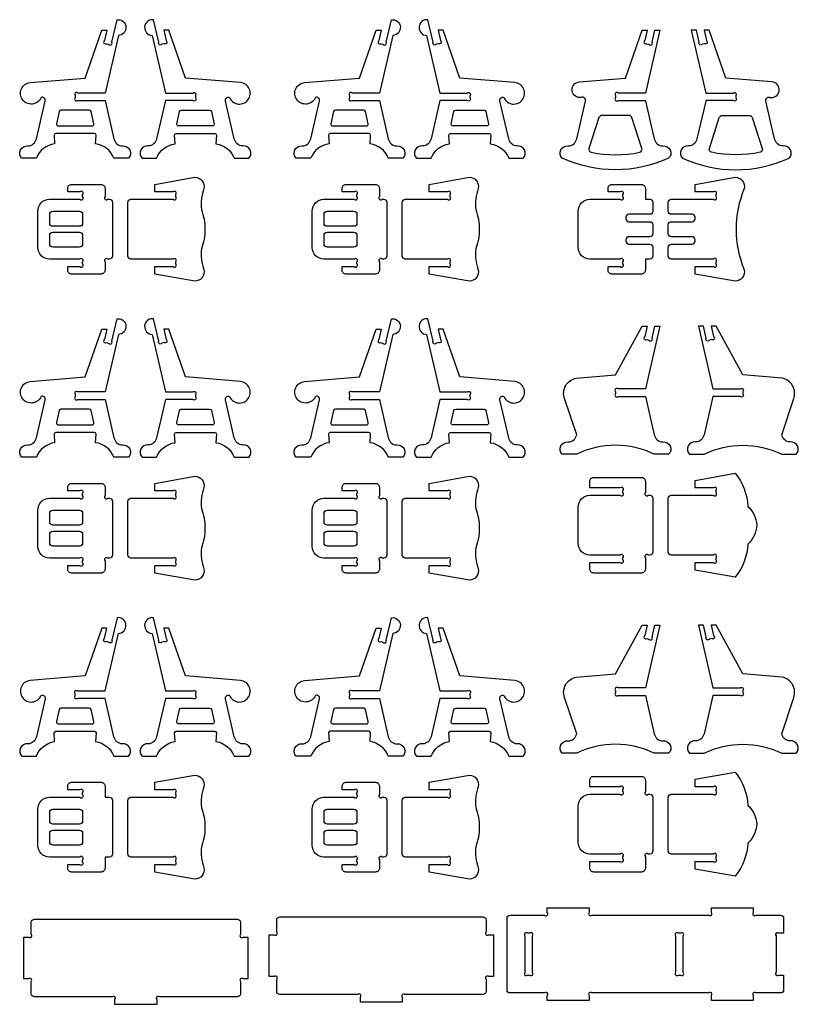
# Model space of a CAD drawing. Extents: x 4838.3 to 4880.7, y 1535.2 to 1561.9.
# Tile 1 of 5: x 4838.3 to 4851.3, y 1535.2 to 1551.7. Entities that reach past the tile are written whole.
import ezdxf

# ---------------------------------------------------------------- set-up
doc = ezdxf.new("R2010")
doc.units = 0
doc.header["$MEASUREMENT"] = 0
doc.layers.add('LAYER1', color=18, linetype='CONTINUOUS')

msp = doc.modelspace()

# ---------------------------------------------------------------- linework, layer by layer
at = {"layer": 'LAYER1'}
for points in [[(4839.754, 1550.487), (4839.298, 1550.487, 1), (4839.254, 1550.443), (4839.254, 1550.425), (4839.254, 1550.406, 1), (4839.298, 1550.362), (4839.754, 1550.362), (4839.903, 1549.721, 0.343544), (4840.045, 1549.601, -0.729626), (4840.144, 1549.396), (4839.903, 1549.396, 0.693778), (4839.903, 1549.396, 0.271498), (4839.596, 1549.639), (4839.606, 1549.784, 0.394231), (4839.576, 1549.812), (4838.932, 1549.812, 0.394231), (4838.902, 1549.784), (4838.911, 1549.639, 0.271498), (4838.605, 1549.396), (4838.364, 1549.396, -0.729626), (4838.463, 1549.601, 0.343544), (4838.605, 1549.721), (4838.752, 1550.353, 0.616854), (4838.685, 1550.413, -0.585378), (4838.373, 1550.376, -0.585378), (4838.504, 1550.662), (4839.419, 1550.738), (4839.701, 1551.537), (4839.785, 1551.537), (4839.745, 1551.365, 1), (4839.778, 1551.312), (4839.814, 1551.304, 1), (4839.867, 1551.337), (4839.954, 1551.712, -0.427759), (4840.104, 1551.592, -0.427759), (4839.977, 1551.449)], [(4840.766, 1550.487), (4841.222, 1550.487, -1), (4841.266, 1550.443), (4841.266, 1550.425), (4841.266, 1550.406, -1), (4841.222, 1550.362), (4840.766, 1550.362), (4840.617, 1549.721, -0.343544), (4840.475, 1549.601, 0.729626), (4840.376, 1549.396), (4840.617, 1549.396, -0.693778), (4840.617, 1549.396, -0.271498), (4840.924, 1549.639), (4840.915, 1549.784, -0.394231), (4840.945, 1549.812), (4841.588, 1549.812, -0.394231), (4841.618, 1549.784), (4841.609, 1549.639, -0.271498), (4841.915, 1549.396), (4842.156, 1549.396, 0.729626), (4842.057, 1549.601, -0.343544), (4841.915, 1549.721), (4841.768, 1550.353, -0.616854), (4841.835, 1550.413, 0.585378), (4842.147, 1550.376, 0.585378), (4842.017, 1550.662), (4841.101, 1550.738), (4840.819, 1551.537), (4840.735, 1551.537), (4840.775, 1551.365, -1), (4840.742, 1551.312), (4840.706, 1551.304, -1), (4840.653, 1551.337), (4840.566, 1551.712, 0.427759), (4840.416, 1551.592, 0.427759), (4840.543, 1551.449)], [(4844.342, 1550.487), (4843.886, 1550.487, 1), (4843.842, 1550.443), (4843.842, 1550.425), (4843.842, 1550.406, 1), (4843.886, 1550.362), (4844.342, 1550.362), (4844.491, 1549.721, 0.343544), (4844.633, 1549.601, -0.729626), (4844.732, 1549.396), (4844.491, 1549.396, 0.693778), (4844.491, 1549.396, 0.271498), (4844.185, 1549.639), (4844.194, 1549.784, 0.394231), (4844.164, 1549.812), (4843.52, 1549.812, 0.394231), (4843.49, 1549.784), (4843.5, 1549.639, 0.271498), (4843.193, 1549.396), (4842.952, 1549.396, -0.729626), (4843.051, 1549.601, 0.343544), (4843.193, 1549.721), (4843.34, 1550.353, 0.616854), (4843.274, 1550.413, -0.585378), (4842.961, 1550.376, -0.585378), (4843.092, 1550.662), (4844.007, 1550.738), (4844.29, 1551.537), (4844.374, 1551.537), (4844.334, 1551.365, 1), (4844.367, 1551.312), (4844.402, 1551.304, 1), (4844.455, 1551.337), (4844.543, 1551.712, -0.427759), (4844.692, 1551.592, -0.427759), (4844.565, 1551.449)], [(4845.355, 1550.487), (4845.811, 1550.487, -1), (4845.855, 1550.443), (4845.855, 1550.425), (4845.855, 1550.406, -1), (4845.811, 1550.362), (4845.355, 1550.362), (4845.206, 1549.721, -0.343544), (4845.064, 1549.601, 0.729626), (4844.965, 1549.396), (4845.206, 1549.396, -0.693778), (4845.206, 1549.396, -0.271498), (4845.512, 1549.639), (4845.503, 1549.784, -0.394231), (4845.533, 1549.812), (4846.176, 1549.812, -0.394231), (4846.206, 1549.784), (4846.197, 1549.639, -0.271498), (4846.504, 1549.396), (4846.745, 1549.396, 0.729626), (4846.646, 1549.601, -0.343544), (4846.504, 1549.721), (4846.357, 1550.353, -0.616854), (4846.423, 1550.413, 0.585378), (4846.735, 1550.376, 0.585378), (4846.605, 1550.662), (4845.689, 1550.738), (4845.407, 1551.537), (4845.323, 1551.537), (4845.363, 1551.365, -1), (4845.33, 1551.312), (4845.294, 1551.304, -1), (4845.241, 1551.337), (4845.154, 1551.712, 0.427759), (4845.005, 1551.592, 0.427759), (4845.132, 1551.449)], [(4849.179, 1549.396, -0.216684), (4847.4, 1549.396, -0.729626), (4847.499, 1549.601, 0.343544), (4847.641, 1549.721), (4847.788, 1550.353, 0.616854), (4847.721, 1550.413, -0.432644), (4847.564, 1550.524, -0.432644), (4847.685, 1550.674), (4848.455, 1550.738), (4848.737, 1551.537), (4848.821, 1551.537), (4848.781, 1551.365, 1), (4848.814, 1551.312), (4848.85, 1551.304, 1), (4848.903, 1551.337), (4848.949, 1551.537), (4849.033, 1551.537), (4848.79, 1550.487), (4848.334, 1550.487, 1), (4848.29, 1550.443), (4848.29, 1550.406, 1), (4848.334, 1550.362), (4848.79, 1550.362, 0.04526), (4848.792, 1550.353), (4848.938, 1549.721, 0.343544), (4849.081, 1549.601, -0.729626)], [(4849.412, 1549.396, 0.216684), (4851.192, 1549.396, 0.729626), (4851.093, 1549.601, -0.343544), (4850.951, 1549.721), (4850.804, 1550.353, -0.616854), (4850.871, 1550.413, 0.432644), (4851.027, 1550.524, 0.432644), (4850.906, 1550.674), (4850.137, 1550.738), (4849.855, 1551.537), (4849.771, 1551.537), (4849.811, 1551.365, -1), (4849.778, 1551.312), (4849.742, 1551.304, -1), (4849.689, 1551.337), (4849.642, 1551.537), (4849.558, 1551.537), (4849.802, 1550.487), (4850.258, 1550.487, -1), (4850.302, 1550.443), (4850.302, 1550.406, -1), (4850.258, 1550.362), (4849.802, 1550.362, -0.04526), (4849.8, 1550.353), (4849.653, 1549.721, -0.343544), (4849.511, 1549.601, 0.729626)], [(4839.254, 1550.2), (4839.017, 1550.2, 0.348878), (4838.988, 1550.177), (4838.941, 1549.974, 0.482714), (4838.97, 1549.937), (4839.538, 1549.937, 0.216532), (4839.56, 1549.947, 0.240993), (4839.567, 1549.974), (4839.52, 1550.177, 0.348878), (4839.491, 1550.2)], [(4841.266, 1550.2), (4841.503, 1550.2, -0.348878), (4841.532, 1550.177), (4841.58, 1549.974, -0.482714), (4841.55, 1549.937), (4840.982, 1549.937, -0.216532), (4840.96, 1549.947, -0.240993), (4840.953, 1549.974), (4841, 1550.177, -0.348878), (4841.029, 1550.2)], [(4843.842, 1550.2), (4843.605, 1550.2, 0.348878), (4843.576, 1550.177), (4843.529, 1549.974, 0.482714), (4843.558, 1549.937), (4844.126, 1549.937, 0.216532), (4844.149, 1549.947, 0.240993), (4844.155, 1549.974), (4844.108, 1550.177, 0.348878), (4844.079, 1550.2)], [(4845.855, 1550.2), (4846.092, 1550.2, -0.348878), (4846.121, 1550.177), (4846.168, 1549.974, -0.482714), (4846.139, 1549.937), (4845.571, 1549.937, -0.216532), (4845.548, 1549.947, -0.240993), (4845.541, 1549.974), (4845.589, 1550.177, -0.348878), (4845.618, 1550.2)], [(4848.732, 1549.561), (4848.566, 1550.077, 0.325785), (4848.518, 1550.112), (4848.061, 1550.112, 0.325785), (4848.013, 1550.077), (4847.847, 1549.561, 0.442618), (4847.884, 1549.497, 0.107932), (4848.695, 1549.497, 0.442618)], [(4849.86, 1549.561), (4850.026, 1550.077, -0.325785), (4850.073, 1550.112), (4850.531, 1550.112, -0.325785), (4850.578, 1550.077), (4850.744, 1549.561, -0.442618), (4850.707, 1549.497, -0.107932), (4849.897, 1549.497, -0.442618)], [(4840.136, 1548.209), (4840.136, 1548.659, -0.414214), (4840.186, 1548.709), (4840.892, 1548.709, 1), (4840.936, 1548.753), (4840.936, 1548.79, 1), (4840.892, 1548.834), (4840.586, 1548.834), (4840.586, 1548.959), (4841.257, 1549.077, -0.480696), (4841.408, 1548.89, 0.114725), (4841.365, 1548.538, -0.088383), (4841.424, 1548.209, -0.088383), (4841.365, 1547.88, 0.114725), (4841.408, 1547.529, -0.480696), (4841.257, 1547.341), (4840.586, 1547.459), (4840.586, 1547.584), (4840.892, 1547.584, 1), (4840.936, 1547.628), (4840.936, 1547.665, 1), (4840.892, 1547.709), (4840.186, 1547.709, -0.414214), (4840.136, 1547.759)], [(4844.724, 1548.209), (4844.724, 1548.659, -0.414214), (4844.774, 1548.709), (4845.48, 1548.709, 1), (4845.524, 1548.753), (4845.524, 1548.79, 1), (4845.48, 1548.834), (4845.174, 1548.834), (4845.174, 1548.959), (4845.846, 1549.077, -0.480696), (4845.996, 1548.89, 0.114725), (4845.953, 1548.538, -0.088383), (4846.012, 1548.209, -0.088383), (4845.953, 1547.88, 0.114725), (4845.996, 1547.529, -0.480696), (4845.846, 1547.341), (4845.174, 1547.459), (4845.174, 1547.584), (4845.48, 1547.584, 1), (4845.524, 1547.628), (4845.524, 1547.665, 1), (4845.48, 1547.709), (4844.774, 1547.709, -0.414214), (4844.724, 1547.759)], [(4850.443, 1547.529, -0.480696), (4850.293, 1547.341), (4849.622, 1547.459), (4849.622, 1547.584), (4849.927, 1547.584, 1), (4849.972, 1547.628), (4849.972, 1547.665, 1), (4849.927, 1547.709), (4849.222, 1547.709, -0.414214), (4849.172, 1547.759), (4849.172, 1547.909, -0.414214), (4849.222, 1547.959), (4849.572, 1547.959, 0.414214), (4849.622, 1548.009), (4849.622, 1548.034, 0.414214), (4849.572, 1548.084), (4849.222, 1548.084, -0.414214), (4849.172, 1548.134), (4849.172, 1548.209), (4849.172, 1548.284, -0.414214), (4849.222, 1548.334), (4849.572, 1548.334, 0.414214), (4849.622, 1548.384), (4849.622, 1548.409, 0.414214), (4849.572, 1548.459), (4849.222, 1548.459, -0.414214), (4849.172, 1548.509), (4849.172, 1548.659, -0.414214), (4849.222, 1548.709), (4849.927, 1548.709, 1), (4849.972, 1548.753), (4849.972, 1548.79, 1), (4849.927, 1548.834), (4849.622, 1548.834), (4849.622, 1548.959), (4850.293, 1549.077, -0.480696), (4850.443, 1548.89, 0.200144)], [(4838.825, 1548.709), (4839.335, 1548.709, 1), (4839.379, 1548.753), (4839.379, 1548.79, 1), (4839.335, 1548.834), (4839.129, 1548.834), (4839.129, 1548.894, -0.414214), (4839.194, 1548.959), (4839.688, 1548.959, -0.414214), (4839.754, 1548.894), (4839.754, 1548.753, 1), (4839.798, 1548.709), (4839.829, 1548.709, -0.414214), (4839.879, 1548.659), (4839.879, 1547.759, -0.414214), (4839.829, 1547.709), (4839.798, 1547.709, 1), (4839.754, 1547.665), (4839.754, 1547.525, -0.414214), (4839.688, 1547.459), (4839.194, 1547.459, -0.414214), (4839.129, 1547.525), (4839.129, 1547.584), (4839.335, 1547.584, 1), (4839.379, 1547.628), (4839.379, 1547.665, 1), (4839.335, 1547.709), (4838.825, 1547.709, -0.414214), (4838.629, 1547.905), (4838.629, 1548.513, -0.414214)], [(4843.413, 1548.709), (4843.923, 1548.709, 1), (4843.967, 1548.753), (4843.967, 1548.79, 1), (4843.923, 1548.834), (4843.717, 1548.834), (4843.717, 1548.894, -0.414214), (4843.783, 1548.959), (4844.277, 1548.959, -0.414214), (4844.342, 1548.894), (4844.342, 1548.753, 1), (4844.386, 1548.709), (4844.417, 1548.709, -0.414214), (4844.467, 1548.659), (4844.467, 1547.759, -0.414214), (4844.417, 1547.709), (4844.386, 1547.709, 1), (4844.342, 1547.665), (4844.342, 1547.525, -0.414214), (4844.277, 1547.459), (4843.783, 1547.459, -0.414214), (4843.717, 1547.525), (4843.717, 1547.584), (4843.923, 1547.584, 1), (4843.967, 1547.628), (4843.967, 1547.665, 1), (4843.923, 1547.709), (4843.413, 1547.709, -0.414214), (4843.217, 1547.905), (4843.217, 1548.513, -0.414214)], [(4848.915, 1548.659), (4848.915, 1548.509, -0.414214), (4848.865, 1548.459), (4848.515, 1548.459, 0.414214), (4848.465, 1548.409), (4848.465, 1548.384, 0.414214), (4848.515, 1548.334), (4848.865, 1548.334, -0.414214), (4848.915, 1548.284), (4848.915, 1548.209), (4848.915, 1548.134, -0.414214), (4848.865, 1548.084), (4848.515, 1548.084, 0.414214), (4848.465, 1548.034), (4848.465, 1548.009, 0.414214), (4848.515, 1547.959), (4848.865, 1547.959, -0.414214), (4848.915, 1547.909), (4848.915, 1547.759, -0.414214), (4848.865, 1547.709), (4848.79, 1547.709), (4848.79, 1547.525, -0.414214), (4848.724, 1547.459), (4848.23, 1547.459, -0.414214), (4848.165, 1547.525), (4848.165, 1547.584), (4848.37, 1547.584, 1), (4848.415, 1547.628), (4848.415, 1547.665, 1), (4848.37, 1547.709), (4847.861, 1547.709, -0.414214), (4847.665, 1547.905), (4847.665, 1548.513, -0.414214), (4847.861, 1548.709), (4848.37, 1548.709, 1), (4848.415, 1548.753), (4848.415, 1548.79, 1), (4848.37, 1548.834), (4848.165, 1548.834), (4848.165, 1548.894, -0.414214), (4848.23, 1548.959), (4848.724, 1548.959, -0.414214), (4848.79, 1548.894), (4848.79, 1548.709), (4848.865, 1548.709, -0.414214)], [(4839.379, 1548.459), (4839.379, 1548.309, -0.414214), (4839.329, 1548.259), (4838.879, 1548.259, -0.414214), (4838.829, 1548.309), (4838.829, 1548.459, -0.414214), (4838.879, 1548.509), (4839.329, 1548.509, -0.414214)], [(4843.967, 1548.459), (4843.967, 1548.309, -0.414214), (4843.917, 1548.259), (4843.467, 1548.259, -0.414214), (4843.417, 1548.309), (4843.417, 1548.459, -0.414214), (4843.467, 1548.509), (4843.917, 1548.509, -0.414214)], [(4839.379, 1548.109), (4839.379, 1547.959, -0.414214), (4839.329, 1547.909), (4838.879, 1547.909, -0.414214), (4838.829, 1547.959), (4838.829, 1548.109, -0.414214), (4838.879, 1548.159), (4839.329, 1548.159, -0.414214)], [(4843.967, 1548.109), (4843.967, 1547.959, -0.414214), (4843.917, 1547.909), (4843.467, 1547.909, -0.414214), (4843.417, 1547.959), (4843.417, 1548.109, -0.414214), (4843.467, 1548.159), (4843.917, 1548.159, -0.414214)], [(4839.754, 1545.487), (4839.298, 1545.487, 1), (4839.254, 1545.443), (4839.254, 1545.425), (4839.254, 1545.406, 1), (4839.298, 1545.362), (4839.754, 1545.362), (4839.903, 1544.721, 0.343544), (4840.045, 1544.601, -0.729626), (4840.144, 1544.396), (4839.903, 1544.396, 0.693778), (4839.903, 1544.396, 0.271498), (4839.596, 1544.639), (4839.606, 1544.784, 0.394231), (4839.576, 1544.812), (4838.932, 1544.812, 0.394231), (4838.902, 1544.784), (4838.911, 1544.639, 0.271498), (4838.605, 1544.396), (4838.364, 1544.396, -0.729626), (4838.463, 1544.601, 0.343544), (4838.605, 1544.721), (4838.752, 1545.353, 0.616854), (4838.685, 1545.413, -0.585378), (4838.373, 1545.376, -0.585378), (4838.504, 1545.662), (4839.419, 1545.738), (4839.701, 1546.537), (4839.785, 1546.537), (4839.745, 1546.365, 1), (4839.778, 1546.312), (4839.814, 1546.304, 1), (4839.867, 1546.337), (4839.954, 1546.712, -0.427759), (4840.104, 1546.592, -0.427759), (4839.977, 1546.449)], [(4840.766, 1545.487), (4841.222, 1545.487, -1), (4841.266, 1545.443), (4841.266, 1545.425), (4841.266, 1545.406, -1), (4841.222, 1545.362), (4840.766, 1545.362), (4840.617, 1544.721, -0.343544), (4840.475, 1544.601, 0.729626), (4840.376, 1544.396), (4840.617, 1544.396, -0.693778), (4840.617, 1544.396, -0.271498), (4840.924, 1544.639), (4840.915, 1544.784, -0.394231), (4840.945, 1544.812), (4841.588, 1544.812, -0.394231), (4841.618, 1544.784), (4841.609, 1544.639, -0.271498), (4841.915, 1544.396), (4842.156, 1544.396, 0.729626), (4842.057, 1544.601, -0.343544), (4841.915, 1544.721), (4841.768, 1545.353, -0.616854), (4841.835, 1545.413, 0.585378), (4842.147, 1545.376, 0.585378), (4842.017, 1545.662), (4841.101, 1545.738), (4840.819, 1546.537), (4840.735, 1546.537), (4840.775, 1546.365, -1), (4840.742, 1546.312), (4840.706, 1546.304, -1), (4840.653, 1546.337), (4840.566, 1546.712, 0.427759), (4840.416, 1546.592, 0.427759), (4840.543, 1546.449)], [(4844.342, 1545.487), (4843.886, 1545.487, 1), (4843.842, 1545.443), (4843.842, 1545.425), (4843.842, 1545.406, 1), (4843.886, 1545.362), (4844.342, 1545.362), (4844.491, 1544.721, 0.343544), (4844.633, 1544.601, -0.729626), (4844.732, 1544.396), (4844.491, 1544.396, 0.693778), (4844.491, 1544.396, 0.271498), (4844.185, 1544.639), (4844.194, 1544.784, 0.394231), (4844.164, 1544.812), (4843.52, 1544.812, 0.394231), (4843.49, 1544.784), (4843.5, 1544.639, 0.271498), (4843.193, 1544.396), (4842.952, 1544.396, -0.729626), (4843.051, 1544.601, 0.343544), (4843.193, 1544.721), (4843.34, 1545.353, 0.616854), (4843.274, 1545.413, -0.585378), (4842.961, 1545.376, -0.585378), (4843.092, 1545.662), (4844.007, 1545.738), (4844.29, 1546.537), (4844.374, 1546.537), (4844.334, 1546.365, 1), (4844.367, 1546.312), (4844.402, 1546.304, 1), (4844.455, 1546.337), (4844.543, 1546.712, -0.427759), (4844.692, 1546.592, -0.427759), (4844.565, 1546.449)], [(4845.355, 1545.487), (4845.811, 1545.487, -1), (4845.855, 1545.443), (4845.855, 1545.425), (4845.855, 1545.406, -1), (4845.811, 1545.362), (4845.355, 1545.362), (4845.206, 1544.721, -0.343544), (4845.064, 1544.601, 0.729626), (4844.965, 1544.396), (4845.206, 1544.396, -0.693778), (4845.206, 1544.396, -0.271498), (4845.512, 1544.639), (4845.503, 1544.784, -0.394231), (4845.533, 1544.812), (4846.176, 1544.812, -0.394231), (4846.206, 1544.784), (4846.197, 1544.639, -0.271498), (4846.504, 1544.396), (4846.745, 1544.396, 0.729626), (4846.646, 1544.601, -0.343544), (4846.504, 1544.721), (4846.357, 1545.353, -0.616854), (4846.423, 1545.413, 0.585378), (4846.735, 1545.376, 0.585378), (4846.605, 1545.662), (4845.689, 1545.738), (4845.407, 1546.537), (4845.323, 1546.537), (4845.363, 1546.365, -1), (4845.33, 1546.312), (4845.294, 1546.304, -1), (4845.241, 1546.337), (4845.154, 1546.712, 0.427759), (4845.005, 1546.592, 0.427759), (4845.132, 1546.449)], [(4848.79, 1545.537), (4848.334, 1545.537, 1), (4848.29, 1545.493), (4848.29, 1545.475), (4848.29, 1545.456, 1), (4848.334, 1545.412), (4848.79, 1545.412), (4848.938, 1544.771, 0.343544), (4849.081, 1544.651, -0.729626), (4849.179, 1544.446), (4848.938, 1544.446, 0.230289), (4847.641, 1544.446), (4847.4, 1544.446, -0.729626), (4847.499, 1544.651, 0.343544), (4847.641, 1544.771), (4847.438, 1545.376, -0.456332), (4847.634, 1545.72), (4848.29, 1545.775), (4848.737, 1546.587), (4848.821, 1546.587), (4848.781, 1546.415, 1), (4848.814, 1546.362), (4848.85, 1546.354, 1), (4848.903, 1546.387), (4848.949, 1546.587), (4849.033, 1546.587)], [(4849.92, 1545.537), (4850.376, 1545.537, -1), (4850.42, 1545.493), (4850.42, 1545.475), (4850.42, 1545.456, -1), (4850.376, 1545.412), (4849.92, 1545.412), (4849.771, 1544.771, -0.343544), (4849.629, 1544.651, 0.729626), (4849.53, 1544.446), (4849.771, 1544.446, -0.230289), (4851.069, 1544.446), (4851.31, 1544.446, 0.729626), (4851.211, 1544.651, -0.343544), (4851.069, 1544.771), (4851.271, 1545.376, 0.456332), (4851.076, 1545.72), (4850.42, 1545.775), (4849.972, 1546.587), (4849.889, 1546.587), (4849.929, 1546.415, -1), (4849.895, 1546.362), (4849.86, 1546.354, -1), (4849.807, 1546.387), (4849.76, 1546.587), (4849.676, 1546.587)], [(4839.254, 1545.2), (4839.017, 1545.2, 0.348878), (4838.988, 1545.177), (4838.941, 1544.974, 0.482714), (4838.97, 1544.937), (4839.538, 1544.937, 0.216532), (4839.56, 1544.947, 0.240993), (4839.567, 1544.974), (4839.52, 1545.177, 0.348878), (4839.491, 1545.2)], [(4841.266, 1545.2), (4841.503, 1545.2, -0.348878), (4841.532, 1545.177), (4841.58, 1544.974, -0.482714), (4841.55, 1544.937), (4840.982, 1544.937, -0.216532), (4840.96, 1544.947, -0.240993), (4840.953, 1544.974), (4841, 1545.177, -0.348878), (4841.029, 1545.2)], [(4843.842, 1545.2), (4843.605, 1545.2, 0.348878), (4843.576, 1545.177), (4843.529, 1544.974, 0.482714), (4843.558, 1544.937), (4844.126, 1544.937, 0.216532), (4844.149, 1544.947, 0.240993), (4844.155, 1544.974), (4844.108, 1545.177, 0.348878), (4844.079, 1545.2)], [(4845.855, 1545.2), (4846.092, 1545.2, -0.348878), (4846.121, 1545.177), (4846.168, 1544.974, -0.482714), (4846.139, 1544.937), (4845.571, 1544.937, -0.216532), (4845.548, 1544.947, -0.240993), (4845.541, 1544.974), (4845.589, 1545.177, -0.348878), (4845.618, 1545.2)], [(4850.293, 1542.391), (4849.622, 1542.509), (4849.622, 1542.634), (4849.927, 1542.634, 1), (4849.972, 1542.678), (4849.972, 1542.715, 1), (4849.927, 1542.759), (4849.222, 1542.759, -0.414214), (4849.172, 1542.809), (4849.172, 1543.259), (4849.172, 1543.709, -0.414214), (4849.222, 1543.759), (4849.927, 1543.759, 1), (4849.972, 1543.803), (4849.972, 1543.84, 1), (4849.927, 1543.884), (4849.622, 1543.884), (4849.622, 1544.009), (4850.293, 1544.127, -0.157436), (4850.505, 1543.574, -0.191506), (4850.653, 1543.259, -0.191506), (4850.505, 1542.944, -0.157436)], [(4838.825, 1543.709), (4839.335, 1543.709, 1), (4839.379, 1543.753), (4839.379, 1543.79, 1), (4839.335, 1543.834), (4839.129, 1543.834), (4839.129, 1543.894, -0.414214), (4839.194, 1543.959), (4839.688, 1543.959, -0.414214), (4839.754, 1543.894), (4839.754, 1543.753, 1), (4839.798, 1543.709), (4839.829, 1543.709, -0.414214), (4839.879, 1543.659), (4839.879, 1542.759, -0.414214), (4839.829, 1542.709), (4839.798, 1542.709, 1), (4839.754, 1542.665), (4839.754, 1542.525, -0.414214), (4839.688, 1542.459), (4839.194, 1542.459, -0.414214), (4839.129, 1542.525), (4839.129, 1542.584), (4839.335, 1542.584, 1), (4839.379, 1542.628), (4839.379, 1542.665, 1), (4839.335, 1542.709), (4838.825, 1542.709, -0.414214), (4838.629, 1542.905), (4838.629, 1543.513, -0.414214)], [(4840.136, 1543.209), (4840.136, 1543.659, -0.414214), (4840.186, 1543.709), (4840.892, 1543.709, 1), (4840.936, 1543.753), (4840.936, 1543.79, 1), (4840.892, 1543.834), (4840.586, 1543.834), (4840.586, 1543.959), (4841.257, 1544.077, -0.480696), (4841.408, 1543.89, 0.114725), (4841.365, 1543.538, -0.088383), (4841.424, 1543.209, -0.088383), (4841.365, 1542.88, 0.114725), (4841.408, 1542.529, -0.480696), (4841.257, 1542.341), (4840.586, 1542.459), (4840.586, 1542.584), (4840.892, 1542.584, 1), (4840.936, 1542.628), (4840.936, 1542.665, 1), (4840.892, 1542.709), (4840.186, 1542.709, -0.414214), (4840.136, 1542.759)], [(4843.413, 1543.709), (4843.923, 1543.709, 1), (4843.967, 1543.753), (4843.967, 1543.79, 1), (4843.923, 1543.834), (4843.717, 1543.834), (4843.717, 1543.894, -0.414214), (4843.783, 1543.959), (4844.277, 1543.959, -0.414214), (4844.342, 1543.894), (4844.342, 1543.753, 1), (4844.386, 1543.709), (4844.417, 1543.709, -0.414214), (4844.467, 1543.659), (4844.467, 1542.759, -0.414214), (4844.417, 1542.709), (4844.386, 1542.709, 1), (4844.342, 1542.665), (4844.342, 1542.525, -0.414214), (4844.277, 1542.459), (4843.783, 1542.459, -0.414214), (4843.717, 1542.525), (4843.717, 1542.584), (4843.923, 1542.584, 1), (4843.967, 1542.628), (4843.967, 1542.665, 1), (4843.923, 1542.709), (4843.413, 1542.709, -0.414214), (4843.217, 1542.905), (4843.217, 1543.513, -0.414214)], [(4844.724, 1543.209), (4844.724, 1543.659, -0.414214), (4844.774, 1543.709), (4845.48, 1543.709, 1), (4845.524, 1543.753), (4845.524, 1543.79, 1), (4845.48, 1543.834), (4845.174, 1543.834), (4845.174, 1543.959), (4845.846, 1544.077, -0.480696), (4845.996, 1543.89, 0.114725), (4845.953, 1543.538, -0.088383), (4846.012, 1543.209, -0.088383), (4845.953, 1542.88, 0.114725), (4845.996, 1542.529, -0.480696), (4845.846, 1542.341), (4845.174, 1542.459), (4845.174, 1542.584), (4845.48, 1542.584, 1), (4845.524, 1542.628), (4845.524, 1542.665, 1), (4845.48, 1542.709), (4844.774, 1542.709, -0.414214), (4844.724, 1542.759)], [(4847.861, 1543.759), (4848.37, 1543.759, 1), (4848.415, 1543.803), (4848.415, 1543.84, 1), (4848.37, 1543.884), (4847.861, 1543.884), (4847.861, 1543.994, -0.414214), (4847.926, 1544.059), (4848.724, 1544.059, -0.414214), (4848.79, 1543.994), (4848.79, 1543.803, 1), (4848.834, 1543.759), (4848.865, 1543.759, -0.414214), (4848.915, 1543.709), (4848.915, 1542.809, -0.414214), (4848.865, 1542.759), (4848.834, 1542.759, 1), (4848.79, 1542.715), (4848.79, 1542.525, -0.414214), (4848.724, 1542.459), (4847.926, 1542.459, -0.414214), (4847.861, 1542.525), (4847.861, 1542.634), (4848.37, 1542.634, 1), (4848.415, 1542.678), (4848.415, 1542.715, 1), (4848.37, 1542.759), (4847.861, 1542.759, -0.414214), (4847.665, 1542.955), (4847.665, 1543.563, -0.414214)], [(4839.379, 1543.459), (4839.379, 1543.309, -0.414214), (4839.329, 1543.259), (4838.879, 1543.259, -0.414214), (4838.829, 1543.309), (4838.829, 1543.459, -0.414214), (4838.879, 1543.509), (4839.329, 1543.509, -0.414214)], [(4843.967, 1543.459), (4843.967, 1543.309, -0.414214), (4843.917, 1543.259), (4843.467, 1543.259, -0.414214), (4843.417, 1543.309), (4843.417, 1543.459, -0.414214), (4843.467, 1543.509), (4843.917, 1543.509, -0.414214)], [(4839.379, 1543.109), (4839.379, 1542.959, -0.414214), (4839.329, 1542.909), (4838.879, 1542.909, -0.414214), (4838.829, 1542.959), (4838.829, 1543.109, -0.414214), (4838.879, 1543.159), (4839.329, 1543.159, -0.414214)], [(4843.967, 1543.109), (4843.967, 1542.959, -0.414214), (4843.917, 1542.909), (4843.467, 1542.909, -0.414214), (4843.417, 1542.959), (4843.417, 1543.109, -0.414214), (4843.467, 1543.159), (4843.917, 1543.159, -0.414214)], [(4839.754, 1540.362), (4839.298, 1540.362, -1), (4839.254, 1540.406), (4839.254, 1540.443, -1), (4839.298, 1540.487), (4839.754, 1540.487), (4839.977, 1541.449, 0.427759), (4840.104, 1541.592, 0.427759), (4839.954, 1541.712), (4839.867, 1541.337, -1), (4839.814, 1541.304), (4839.778, 1541.312, -1), (4839.745, 1541.365), (4839.785, 1541.537), (4839.701, 1541.537), (4839.419, 1540.738), (4838.504, 1540.662, 0.585378), (4838.373, 1540.376, 0.585378), (4838.685, 1540.413, -0.616854), (4838.752, 1540.353), (4838.605, 1539.721, -0.343544), (4838.463, 1539.601, 0.729626), (4838.364, 1539.396), (4838.605, 1539.396, -0.271498), (4838.911, 1539.639), (4838.902, 1539.784, -0.394231), (4838.932, 1539.812), (4839.576, 1539.812, -0.394231), (4839.606, 1539.784), (4839.596, 1539.639, -0.271498), (4839.903, 1539.396, -0.693778), (4839.903, 1539.396), (4840.144, 1539.396, 0.729626), (4840.045, 1539.601, -0.343544), (4839.903, 1539.721)], [(4840.766, 1540.487), (4841.222, 1540.487, -1), (4841.266, 1540.443), (4841.266, 1540.425), (4841.266, 1540.406, -1), (4841.222, 1540.362), (4840.766, 1540.362), (4840.617, 1539.721, -0.343544), (4840.475, 1539.601, 0.729626), (4840.376, 1539.396), (4840.617, 1539.396, -0.693778), (4840.617, 1539.396, -0.271498), (4840.924, 1539.639), (4840.915, 1539.784, -0.394231), (4840.945, 1539.812), (4841.588, 1539.812, -0.394231), (4841.618, 1539.784), (4841.609, 1539.639, -0.271498), (4841.915, 1539.396), (4842.156, 1539.396, 0.729626), (4842.057, 1539.601, -0.343544), (4841.915, 1539.721), (4841.768, 1540.353, -0.616854), (4841.835, 1540.413, 0.585378), (4842.147, 1540.376, 0.585378), (4842.017, 1540.662), (4841.101, 1540.738), (4840.819, 1541.537), (4840.735, 1541.537), (4840.775, 1541.365, -1), (4840.742, 1541.312), (4840.706, 1541.304, -1), (4840.653, 1541.337), (4840.566, 1541.712, 0.427759), (4840.416, 1541.592, 0.427759), (4840.543, 1541.449)], [(4844.342, 1540.487), (4843.886, 1540.487, 1), (4843.842, 1540.443), (4843.842, 1540.425), (4843.842, 1540.406, 1), (4843.886, 1540.362), (4844.342, 1540.362), (4844.491, 1539.721, 0.343544), (4844.633, 1539.601, -0.729626), (4844.732, 1539.396), (4844.491, 1539.396, 0.693778), (4844.491, 1539.396, 0.271498), (4844.185, 1539.639), (4844.194, 1539.784, 0.394231), (4844.164, 1539.812), (4843.52, 1539.812, 0.394231), (4843.49, 1539.784), (4843.5, 1539.639, 0.271498), (4843.193, 1539.396), (4842.952, 1539.396, -0.729626), (4843.051, 1539.601, 0.343544), (4843.193, 1539.721), (4843.34, 1540.353, 0.616854), (4843.274, 1540.413, -0.585378), (4842.961, 1540.376, -0.585378), (4843.092, 1540.662), (4844.007, 1540.738), (4844.29, 1541.537), (4844.374, 1541.537), (4844.334, 1541.365, 1), (4844.367, 1541.312), (4844.402, 1541.304, 1), (4844.455, 1541.337), (4844.543, 1541.712, -0.427759), (4844.692, 1541.592, -0.427759), (4844.565, 1541.449)], [(4845.355, 1540.487), (4845.811, 1540.487, -1), (4845.855, 1540.443), (4845.855, 1540.425), (4845.855, 1540.406, -1), (4845.811, 1540.362), (4845.355, 1540.362), (4845.206, 1539.721, -0.343544), (4845.064, 1539.601, 0.729626), (4844.965, 1539.396), (4845.206, 1539.396, -0.693778), (4845.206, 1539.396, -0.271498), (4845.512, 1539.639), (4845.503, 1539.784, -0.394231), (4845.533, 1539.812), (4846.176, 1539.812, -0.394231), (4846.206, 1539.784), (4846.197, 1539.639, -0.271498), (4846.504, 1539.396), (4846.745, 1539.396, 0.729626), (4846.646, 1539.601, -0.343544), (4846.504, 1539.721), (4846.357, 1540.353, -0.616854), (4846.423, 1540.413, 0.585378), (4846.735, 1540.376, 0.585378), (4846.605, 1540.662), (4845.689, 1540.738), (4845.407, 1541.537), (4845.323, 1541.537), (4845.363, 1541.365, -1), (4845.33, 1541.312), (4845.294, 1541.304, -1), (4845.241, 1541.337), (4845.154, 1541.712, 0.427759), (4845.005, 1541.592, 0.427759), (4845.132, 1541.449)], [(4848.79, 1540.537), (4848.334, 1540.537, 1), (4848.29, 1540.493), (4848.29, 1540.475), (4848.29, 1540.456, 1), (4848.334, 1540.412), (4848.79, 1540.412), (4848.938, 1539.771, 0.343544), (4849.081, 1539.651, -0.729626), (4849.179, 1539.446), (4848.938, 1539.446, 0.230289), (4847.641, 1539.446), (4847.4, 1539.446, -0.729626), (4847.499, 1539.651, 0.343544), (4847.641, 1539.771), (4847.438, 1540.376, -0.456332), (4847.634, 1540.72), (4848.29, 1540.775), (4848.737, 1541.587), (4848.821, 1541.587), (4848.781, 1541.415, 1), (4848.814, 1541.362), (4848.85, 1541.354, 1), (4848.903, 1541.387), (4848.949, 1541.587), (4849.033, 1541.587)], [(4849.92, 1540.537), (4850.376, 1540.537, -1), (4850.42, 1540.493), (4850.42, 1540.475), (4850.42, 1540.456, -1), (4850.376, 1540.412), (4849.92, 1540.412), (4849.771, 1539.771, -0.343544), (4849.629, 1539.651, 0.729626), (4849.53, 1539.446), (4849.771, 1539.446, -0.230289), (4851.069, 1539.446), (4851.31, 1539.446, 0.729626), (4851.211, 1539.651, -0.343544), (4851.069, 1539.771), (4851.271, 1540.376, 0.456332), (4851.076, 1540.72), (4850.42, 1540.775), (4849.972, 1541.587), (4849.889, 1541.587), (4849.929, 1541.415, -1), (4849.895, 1541.362), (4849.86, 1541.354, -1), (4849.807, 1541.387), (4849.76, 1541.587), (4849.676, 1541.587)], [(4839.254, 1540.2), (4839.017, 1540.2, 0.348878), (4838.988, 1540.177), (4838.941, 1539.974, 0.482714), (4838.97, 1539.937), (4839.538, 1539.937, 0.216532), (4839.56, 1539.947, 0.240993), (4839.567, 1539.974), (4839.52, 1540.177, 0.348878), (4839.491, 1540.2)], [(4841.266, 1540.2), (4841.503, 1540.2, -0.348878), (4841.532, 1540.177), (4841.58, 1539.974, -0.482714), (4841.55, 1539.937), (4840.982, 1539.937, -0.216532), (4840.96, 1539.947, -0.240993), (4840.953, 1539.974), (4841, 1540.177, -0.348878), (4841.029, 1540.2)], [(4843.842, 1540.2), (4843.605, 1540.2, 0.348878), (4843.576, 1540.177), (4843.529, 1539.974, 0.482714), (4843.558, 1539.937), (4844.126, 1539.937, 0.216532), (4844.149, 1539.947, 0.240993), (4844.155, 1539.974), (4844.108, 1540.177, 0.348878), (4844.079, 1540.2)], [(4845.855, 1540.2), (4846.092, 1540.2, -0.348878), (4846.121, 1540.177), (4846.168, 1539.974, -0.482714), (4846.139, 1539.937), (4845.571, 1539.937, -0.216532), (4845.548, 1539.947, -0.240993), (4845.541, 1539.974), (4845.589, 1540.177, -0.348878), (4845.618, 1540.2)], [(4840.136, 1538.209), (4840.136, 1538.659, -0.414214), (4840.186, 1538.709), (4840.892, 1538.709, 1), (4840.936, 1538.753), (4840.936, 1538.79, 1), (4840.892, 1538.834), (4840.586, 1538.834), (4840.586, 1538.959), (4841.257, 1539.077, -0.480696), (4841.408, 1538.89, 0.114725), (4841.365, 1538.538, -0.088383), (4841.424, 1538.209, -0.088383), (4841.365, 1537.88, 0.114725), (4841.408, 1537.529, -0.480696), (4841.257, 1537.341), (4840.586, 1537.459), (4840.586, 1537.584), (4840.892, 1537.584, 1), (4840.936, 1537.628), (4840.936, 1537.665, 1), (4840.892, 1537.709), (4840.186, 1537.709, -0.414214), (4840.136, 1537.759)], [(4844.724, 1538.209), (4844.724, 1538.659, -0.414214), (4844.774, 1538.709), (4845.48, 1538.709, 1), (4845.524, 1538.753), (4845.524, 1538.79, 1), (4845.48, 1538.834), (4845.174, 1538.834), (4845.174, 1538.959), (4845.846, 1539.077, -0.480696), (4845.996, 1538.89, 0.114725), (4845.953, 1538.538, -0.088383), (4846.012, 1538.209, -0.088383), (4845.953, 1537.88, 0.114725), (4845.996, 1537.529, -0.480696), (4845.846, 1537.341), (4845.174, 1537.459), (4845.174, 1537.584), (4845.48, 1537.584, 1), (4845.524, 1537.628), (4845.524, 1537.665, 1), (4845.48, 1537.709), (4844.774, 1537.709, -0.414214), (4844.724, 1537.759)], [(4847.861, 1538.759), (4848.37, 1538.759, 1), (4848.415, 1538.803), (4848.415, 1538.84, 1), (4848.37, 1538.884), (4847.861, 1538.884), (4847.861, 1538.994, -0.414214), (4847.926, 1539.059), (4848.724, 1539.059, -0.414214), (4848.79, 1538.994), (4848.79, 1538.803, 1), (4848.834, 1538.759), (4848.865, 1538.759, -0.414214), (4848.915, 1538.709), (4848.915, 1537.809, -0.414214), (4848.865, 1537.759), (4848.834, 1537.759, 1), (4848.79, 1537.715), (4848.79, 1537.525, -0.414214), (4848.724, 1537.459), (4847.926, 1537.459, -0.414214), (4847.861, 1537.525), (4847.861, 1537.634), (4848.37, 1537.634, 1), (4848.415, 1537.678), (4848.415, 1537.715, 1), (4848.37, 1537.759), (4847.861, 1537.759, -0.414214), (4847.665, 1537.955), (4847.665, 1538.563, -0.414214)], [(4850.293, 1537.391), (4849.622, 1537.509), (4849.622, 1537.634), (4849.927, 1537.634, 1), (4849.972, 1537.678), (4849.972, 1537.715, 1), (4849.927, 1537.759), (4849.222, 1537.759, -0.414214), (4849.172, 1537.809), (4849.172, 1538.259), (4849.172, 1538.709, -0.414214), (4849.222, 1538.759), (4849.927, 1538.759, 1), (4849.972, 1538.803), (4849.972, 1538.84, 1), (4849.927, 1538.884), (4849.622, 1538.884), (4849.622, 1539.009), (4850.293, 1539.127, -0.157436), (4850.505, 1538.574, -0.191506), (4850.653, 1538.259, -0.191506), (4850.505, 1537.944, -0.157436)], [(4838.825, 1538.709), (4839.335, 1538.709, 1), (4839.379, 1538.753), (4839.379, 1538.79, 1), (4839.335, 1538.834), (4839.129, 1538.834), (4839.129, 1538.894, -0.414214), (4839.194, 1538.959), (4839.688, 1538.959, -0.414214), (4839.754, 1538.894), (4839.754, 1538.709), (4839.829, 1538.709, -0.414214), (4839.879, 1538.659), (4839.879, 1537.759, -0.414214), (4839.829, 1537.709), (4839.754, 1537.709), (4839.754, 1537.525, -0.414214), (4839.688, 1537.459), (4839.194, 1537.459, -0.414214), (4839.129, 1537.525), (4839.129, 1537.584), (4839.335, 1537.584, 1), (4839.379, 1537.628), (4839.379, 1537.665, 1), (4839.335, 1537.709), (4838.825, 1537.709, -0.414214), (4838.629, 1537.905), (4838.629, 1538.513, -0.414214)], [(4843.413, 1538.709), (4843.923, 1538.709, 1), (4843.967, 1538.753), (4843.967, 1538.79, 1), (4843.923, 1538.834), (4843.717, 1538.834), (4843.717, 1538.894, -0.414214), (4843.783, 1538.959), (4844.277, 1538.959, -0.414214), (4844.342, 1538.894), (4844.342, 1538.753, 1), (4844.386, 1538.709), (4844.417, 1538.709, -0.414214), (4844.467, 1538.659), (4844.467, 1537.759, -0.414214), (4844.417, 1537.709), (4844.386, 1537.709, 1), (4844.342, 1537.665), (4844.342, 1537.525, -0.414214), (4844.277, 1537.459), (4843.783, 1537.459, -0.414214), (4843.717, 1537.525), (4843.717, 1537.584), (4843.923, 1537.584, 1), (4843.967, 1537.628), (4843.967, 1537.665, 1), (4843.923, 1537.709), (4843.413, 1537.709, -0.414214), (4843.217, 1537.905), (4843.217, 1538.513, -0.414214)], [(4839.379, 1538.459), (4839.379, 1538.309, -0.414214), (4839.329, 1538.259), (4838.879, 1538.259, -0.414214), (4838.829, 1538.309), (4838.829, 1538.459, -0.414214), (4838.879, 1538.509), (4839.329, 1538.509, -0.414214)], [(4843.967, 1538.459), (4843.967, 1538.309, -0.414214), (4843.917, 1538.259), (4843.467, 1538.259, -0.414214), (4843.417, 1538.309), (4843.417, 1538.459, -0.414214), (4843.467, 1538.509), (4843.917, 1538.509, -0.414214)], [(4839.379, 1538.109), (4839.379, 1537.959, -0.414214), (4839.329, 1537.909), (4838.879, 1537.909, -0.414214), (4838.829, 1537.959), (4838.829, 1538.109, -0.414214), (4838.879, 1538.159), (4839.329, 1538.159, -0.414214)], [(4843.967, 1538.109), (4843.967, 1537.959, -0.414214), (4843.917, 1537.909), (4843.467, 1537.909, -0.414214), (4843.417, 1537.959), (4843.417, 1538.109, -0.414214), (4843.467, 1538.159), (4843.917, 1538.159, -0.414214)], [(4850.976, 1536.392), (4850.976, 1535.78, 1), (4851.02, 1535.736), (4851.101, 1535.736), (4851.101, 1535.486, -0.414214), (4851.051, 1535.436), (4850.638, 1535.436, 1), (4850.594, 1535.392), (4850.594, 1535.311), (4849.894, 1535.311), (4849.894, 1535.392, 1), (4849.85, 1535.436), (4847.893, 1535.436, 1), (4847.849, 1535.392), (4847.849, 1535.311), (4847.149, 1535.311), (4847.149, 1535.392, 1), (4847.105, 1535.436), (4846.526, 1535.436, -0.414214), (4846.476, 1535.486), (4846.476, 1536.686, -0.414214), (4846.526, 1536.736), (4847.105, 1536.736, 1), (4847.149, 1536.78), (4847.149, 1536.861), (4847.849, 1536.861), (4847.849, 1536.78, 1), (4847.893, 1536.736), (4849.85, 1536.736, 1), (4849.894, 1536.78), (4849.894, 1536.861), (4850.594, 1536.861), (4850.594, 1536.78, 1), (4850.638, 1536.736), (4851.051, 1536.736, -0.414214), (4851.101, 1536.686), (4851.101, 1536.436), (4851.02, 1536.436, 1)], [(4844.025, 1535.285), (4844.025, 1535.366, 1), (4843.981, 1535.41), (4842.675, 1535.41, -0.414214), (4842.625, 1535.46), (4842.625, 1535.666, 1), (4842.581, 1535.71), (4842.5, 1535.71), (4842.5, 1536.41), (4842.581, 1536.41, 1), (4842.625, 1536.454), (4842.625, 1536.66, -0.414214), (4842.675, 1536.71), (4846.075, 1536.71, -0.414214), (4846.125, 1536.66), (4846.125, 1536.454, 1), (4846.17, 1536.41), (4846.25, 1536.41), (4846.25, 1535.71), (4846.17, 1535.71, 1), (4846.125, 1535.666), (4846.125, 1535.46, -0.414214), (4846.075, 1535.41), (4844.77, 1535.41, 1), (4844.725, 1535.366), (4844.725, 1535.285)], [(4839.919, 1535.246), (4839.919, 1535.327, 1), (4839.875, 1535.371), (4838.569, 1535.371, -0.414214), (4838.519, 1535.421), (4838.519, 1535.627, 1), (4838.475, 1535.671), (4838.394, 1535.671), (4838.394, 1536.371), (4838.475, 1536.371, 1), (4838.519, 1536.416), (4838.519, 1536.621, -0.414214), (4838.569, 1536.671), (4841.969, 1536.671, -0.414214), (4842.019, 1536.621), (4842.019, 1536.416, 1), (4842.063, 1536.371), (4842.144, 1536.371), (4842.144, 1535.671), (4842.063, 1535.671, 1), (4842.019, 1535.627), (4842.019, 1535.421, -0.414214), (4841.969, 1535.371), (4840.663, 1535.371, 1), (4840.619, 1535.327), (4840.619, 1535.246)], [(4846.776, 1536.392), (4846.776, 1535.78, 1), (4846.82, 1535.736), (4846.857, 1535.736, 1), (4846.901, 1535.78), (4846.901, 1536.392, 1), (4846.857, 1536.436), (4846.82, 1536.436, 1)], [(4849.296, 1536.392), (4849.296, 1535.78, 1), (4849.341, 1535.736), (4849.377, 1535.736, 1), (4849.421, 1535.78), (4849.421, 1536.392, 1), (4849.377, 1536.436), (4849.341, 1536.436, 1)]]:
    msp.add_lwpolyline(points, format="xyb", close=True, dxfattribs=at)

doc.saveas('drawing.dxf')
